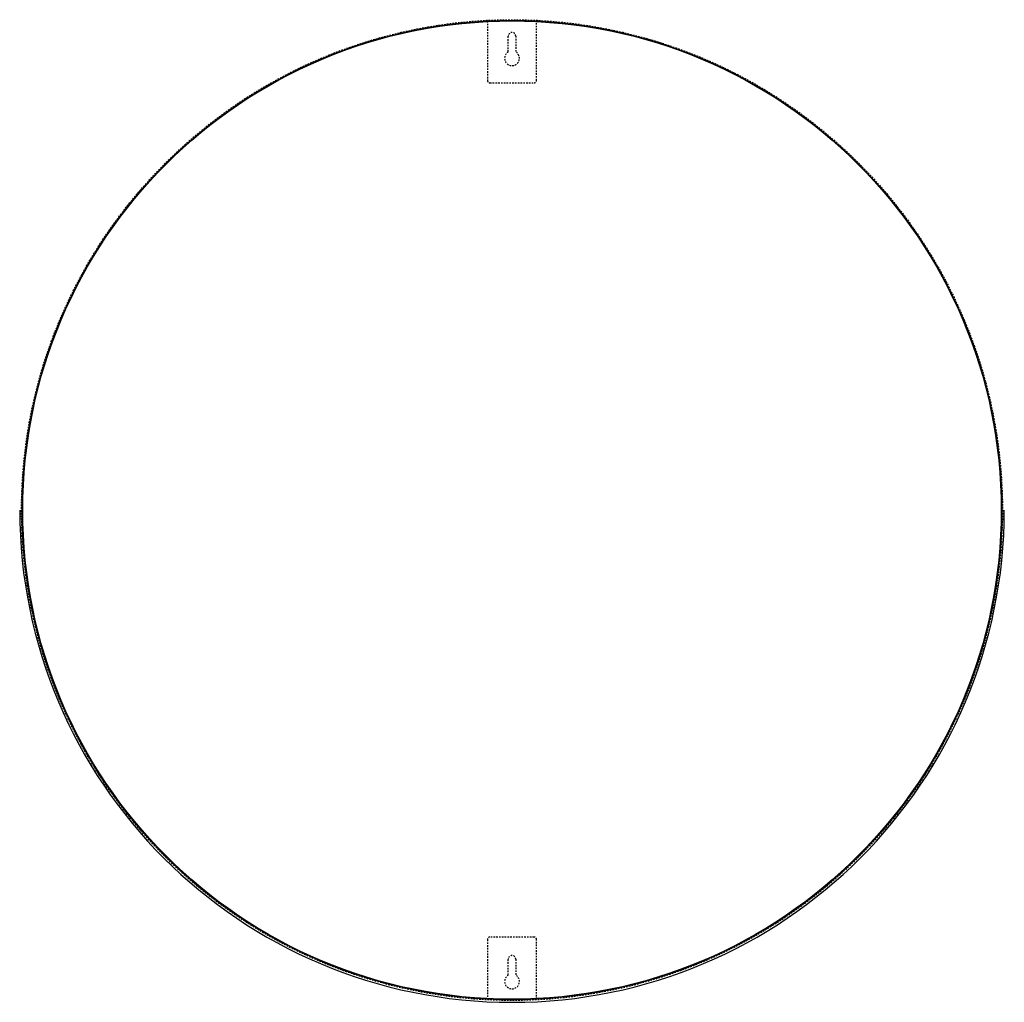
# Model space of a CAD drawing. Extents: x -42.8 to 37.2, y -39.1 to 40.8.
import ezdxf

# ---------------------------------------------------------------- set-up
doc = ezdxf.new("R2010")
doc.units = 0
doc.linetypes.add('HIDDEN', pattern=[0.1905, 0.127, -0.0635])
doc.layers.get('0').update_dxf_attribs({"linetype": 'CONTINUOUS'})

msp = doc.modelspace()

# ---------------------------------------------------------------- linework, layer by layer
at = {"color": 152, "linetype": 'HIDDEN'}
for p, q in [((-4.845, 40.65), (-4.845, 35.817)), ((-0.845, 35.817), (-0.845, 40.65)), ((-3.145, 38.137), (-3.145, 39.417)), ((-2.545, 39.417), (-2.545, 38.137)), ((-4.645, 35.617), (-1.045, 35.617)), ((-4.845, -34), (-4.846, -38.849)), ((-1.045, -33.8), (-4.645, -33.8)), ((-0.845, -38.849), (-0.845, -34)), ((-3.145, -36.88), (-3.145, -35.6)), ((-2.545, -35.6), (-2.545, -36.88))]:
    msp.add_line(p, q, dxfattribs=at)
msp.add_circle((-2.845, 0.9), 39.85, dxfattribs=at)
at = {"color": 7, "linetype": 'CONTINUOUS'}
for radius in [39.8, 39.75]:
    msp.add_circle((-2.845, 0.9), radius, dxfattribs=at)
at = {"color": 152, "linetype": 'HIDDEN'}
for centre, radius, start, end in [((-2.845, 39.417), 0.3, 0, 180), ((-2.845, 37.617), 0.6, 120, 60), ((-4.645, 35.817), 0.2, 180, 270), ((-1.045, 35.817), 0.2, 270, 360), ((-4.645, -34), 0.2, 90, 180), ((-1.045, -34), 0.2, 0, 90), ((-2.845, -35.6), 0.3, 0, 180), ((-2.845, -37.4), 0.6, 120, 60)]:
    msp.add_arc(centre, radius, start, end, dxfattribs=at)
at = {"color": 7, "linetype": 'CONTINUOUS'}
msp.add_arc((-2.845, 0.9), 40, 180, 0, dxfattribs=at)

doc.saveas('drawing.dxf')
